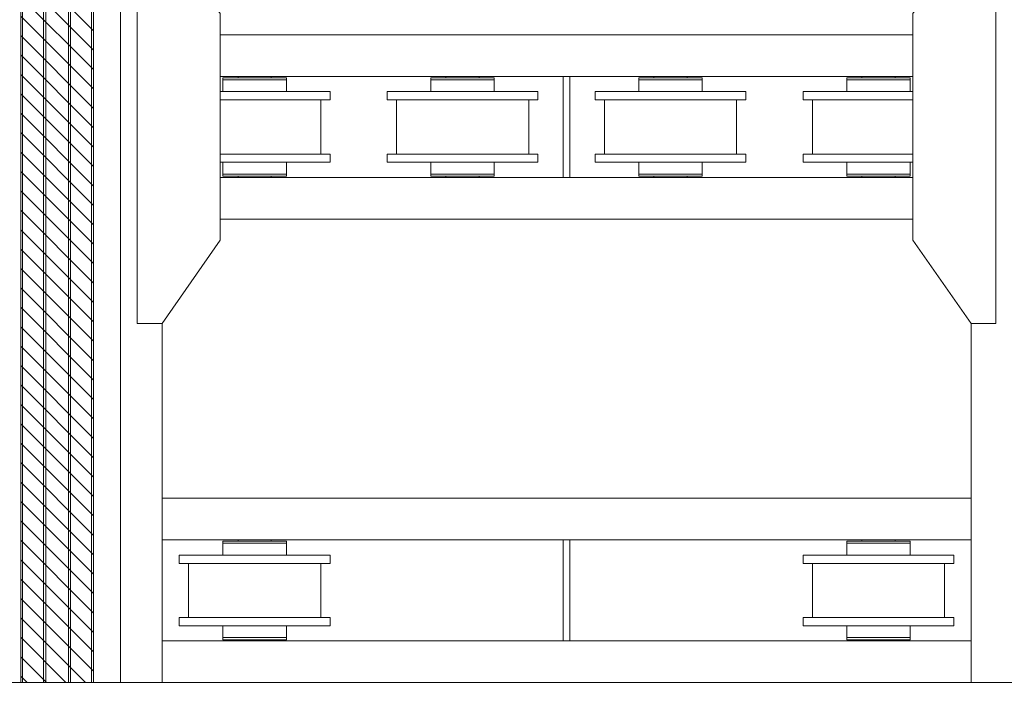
# Model space of a CAD drawing. Header units: millimetres. Extents: x 11264 to 19674, y -752784 to -746844.
# Tile 49 of 56: x 18301 to 18666, y -748802 to -748548. Entities that reach past the tile are written whole.
import ezdxf
from ezdxf.enums import TextEntityAlignment as Align

# ---------------------------------------------------------------- set-up
doc = ezdxf.new("R2010")
doc.units = ezdxf.units.MM
doc.header["$MEASUREMENT"] = 0
doc.linetypes.add('DGN Style 1', pattern=[238.07239474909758, 0.396127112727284, -237.6762676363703])
doc.linetypes.add('DGN Style 6', pattern=[753.4337684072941, 0.396127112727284, -158.4508450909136, 277.2889789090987, -158.4508450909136, 0.396127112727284, -158.4508450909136])
doc.layers.add('Main Cradle', color=7, linetype='Continuous', lineweight=0)
doc.styles.add('Style-ENGINEERING', font='ENGINEERING.shx')
doc.styles.add('Style-ENGINEERING_0', font='ENGINEERING.shx')
doc.dimstyles.new('MetricMM', dxfattribs={"dimtxt": 3, "dimasz": 3, "dimexe": 1.5, "dimexo": 1.5, "dimgap": 1.5, "dimtad": 1, "dimdec": 0, "dimzin": 7, "dimtxsty": 'Style-ENGINEERING_0', "dimcen": 0.09, "dimclrd": 1, "dimclre": 1, "dimclrt": 7, "dimadec": 0, "dimazin": 3, "dimtfac": 1, "dimtdec": 0, "dimtofl": 0, "dimtmove": 0, "dimatfit": 3, "dimfxl": 1, "dimtzin": 7, "dimlwd": -1, "dimlwe": 0, "dimarcsym": 0})

# ---------------------------------------------------------------- blocks, each defined once
blk = doc.blocks.new('*D88')
at = {"color": 1, "linetype": 'Continuous', "lineweight": 0, "transparency": 16777216}
for p, q in [((2445.591748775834, 1008.652222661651), (2445.591748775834, 953.7463077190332)), ((2870.06016170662, 1008.652222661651), (2870.06016170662, 953.7463077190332))]:
    blk.add_line(p, q, dxfattribs=at)
at = {"color": 1, "linetype": 'Continuous', "transparency": 16777216}
blk.add_line((2445.591748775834, 961.2463077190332), (2870.06016170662, 961.2463077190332), dxfattribs=at)
at = {"color": 1, "linetype": 'Continuous', "lineweight": 0, "transparency": 16777216}
blk.add_solid([(2470.591748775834, 954.9963077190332), (2445.591748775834, 961.2463077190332), (2470.591748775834, 967.4963077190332)], dxfattribs=at)
at = {"color": 1, "linetype": 'Continuous', "lineweight": 0, "transparency": 16777216, "extrusion": (0, 0, -1)}
blk.add_solid([(-2845.06016170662, 967.4963077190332), (-2870.06016170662, 961.2463077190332), (-2845.06016170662, 954.9963077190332)], dxfattribs=at)
at = {"layer": 'Defpoints', "color": 7, "linetype": 'Continuous', "lineweight": 0, "transparency": 16777216}
for p in [(2445.591748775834, 1021.152222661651), (2870.06016170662, 1021.152222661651), (2657.825955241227, 961.2463077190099), (2870.06016170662, 961.2463077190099)]:
    blk.add_point(p, dxfattribs=at)
at = {"color": 7, "linetype": 'Continuous', "lineweight": 0, "transparency": 16777216, "style": 'Style-ENGINEERING'}
blk.add_text('2 755', height=25, dxfattribs=at).set_placement((2600.449856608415, 986.2463077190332), align=Align.MIDDLE_LEFT)
blk = doc.blocks.new('*D89')
at = {"color": 1, "linetype": 'Continuous', "lineweight": 0, "transparency": 16777216}
for p, q in [((2870.06016170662, 1008.652222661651), (2870.06016170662, 953.7463077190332)), ((3200.599452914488, 1008.652222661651), (3200.599452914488, 953.7463077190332))]:
    blk.add_line(p, q, dxfattribs=at)
at = {"color": 1, "linetype": 'Continuous', "transparency": 16777216}
blk.add_line((2870.06016170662, 961.2463077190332), (3200.599452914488, 961.2463077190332), dxfattribs=at)
at = {"color": 1, "linetype": 'Continuous', "lineweight": 0, "transparency": 16777216}
blk.add_solid([(2895.06016170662, 954.9963077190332), (2870.06016170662, 961.2463077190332), (2895.06016170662, 967.4963077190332)], dxfattribs=at)
at = {"color": 1, "linetype": 'Continuous', "lineweight": 0, "transparency": 16777216, "extrusion": (0, 0, -1)}
blk.add_solid([(-3175.599452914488, 967.4963077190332), (-3200.599452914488, 961.2463077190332), (-3175.599452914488, 954.9963077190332)], dxfattribs=at)
at = {"layer": 'Defpoints', "color": 7, "linetype": 'Continuous', "lineweight": 0, "transparency": 16777216}
for p in [(2870.06016170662, 1021.152222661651), (3200.599452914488, 1021.152222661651), (3035.329807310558, 961.2463077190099), (3200.599452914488, 961.2463077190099)]:
    blk.add_point(p, dxfattribs=at)
at = {"color": 7, "linetype": 'Continuous', "lineweight": 0, "transparency": 16777216, "style": 'Style-ENGINEERING'}
blk.add_text('2 145', height=25, dxfattribs=at).set_placement((2982.184970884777, 986.2463077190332), align=Align.MIDDLE_LEFT)
blk = doc.blocks.new('*U58')
at = {"linetype": 'DGN Style 6', "lineweight": 0}
h = blk.add_hatch(dxfattribs=at)
h.set_pattern_fill('HATCH', color=5, style=0, pattern_type=2)
h.set_pattern_definition([(135, (2810.746181, 1050.682466), (3.595456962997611, 3.59545696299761), [])])
h.paths.add_polyline_path([(2833.093135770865, 1021.15248072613), (2833.093135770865, 2278.470879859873), (2860.057684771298, 2278.470879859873), (2860.057684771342, 1021.15248072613)])
at = {"color": 5, "linetype": 'Continuous', "lineweight": 0, "flags": 128}
blk.add_lwpolyline([(2833.093135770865, 1021.15248072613), (2833.093135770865, 2278.470879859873), (2860.057684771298, 2278.470879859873), (2860.057684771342, 1021.15248072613), (2833.093135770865, 1021.15248072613)], close=True, dxfattribs=at)
at = {"layer": 'Main Cradle', "color": 7, "linetype": 'Continuous', "lineweight": 0}
for p, q in [((2833.095600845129, 2278.471174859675), (2833.095600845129, 1021.152222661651)), ((2833.806447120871, 2278.471174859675), (2833.806447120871, 1021.152222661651)), ((2841.570177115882, 2278.471174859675), (2841.570177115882, 1021.152222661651)), ((2842.340593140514, 2278.471174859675), (2842.340593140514, 1021.152222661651)), ((2850.815169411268, 2278.471174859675), (2850.815169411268, 1021.152222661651)), ((2851.5855854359, 2278.471174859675), (2851.5855854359, 1021.152222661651)), ((2859.349315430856, 2278.471174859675), (2859.349315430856, 1021.152222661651)), ((2860.060161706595, 2278.471174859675), (2860.060161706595, 1021.152222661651)), ((2870.060161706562, 2278.471174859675), (2870.06016170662, 1021.152222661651)), ((3163.618981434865, 1261.096986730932), (2907.040633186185, 1261.096986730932)), ((3034.0971416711, 1245.688666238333), (2907.040531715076, 1245.688666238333)), ((2931.508543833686, 1245.22641655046), (2908.026263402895, 1245.226416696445)), ((2913.604086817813, 1245.22641666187), (2908.026263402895, 1245.226416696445)), ((2908.026263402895, 1245.226416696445), (2908.026263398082, 1244.456000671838)), ((2931.508543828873, 1244.456000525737), (2908.026263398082, 1244.456000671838)), ((2931.508547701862, 1244.456000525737), (2908.026267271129, 1244.456000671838)), ((2908.026267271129, 1244.456000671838), (2908.026267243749, 1240.064632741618)), ((2913.604075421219, 1245.22641666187), (2913.604086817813, 1245.22641666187)), ((2913.604075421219, 1245.22641666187), (2925.930731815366, 1245.226416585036)), ((2913.604086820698, 1245.688666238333), (2913.604086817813, 1245.22641652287)), ((2925.930743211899, 1245.226416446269), (2925.930743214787, 1245.688666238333)), ((2931.508543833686, 1245.22641655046), (2925.930743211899, 1245.226416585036)), ((2931.508543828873, 1244.456000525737), (2931.508543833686, 1245.22641655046)), ((2931.508547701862, 1244.456000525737), (2931.508543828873, 1244.456000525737)), ((2931.508547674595, 1240.0646325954), (2931.508547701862, 1244.456000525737)), ((3008.550146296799, 1245.22641655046), (2985.067865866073, 1245.226416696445)), ((2990.645689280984, 1245.22641666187), (2985.067865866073, 1245.226416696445)), ((2985.067865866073, 1245.226416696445), (2985.067865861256, 1244.456000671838)), ((3008.550146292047, 1244.456000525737), (2985.067865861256, 1244.456000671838)), ((3008.550150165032, 1244.456000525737), (2985.067869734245, 1244.456000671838)), ((2985.067869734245, 1244.456000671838), (2985.067869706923, 1240.064632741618)), ((2990.645677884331, 1245.22641666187), (2990.645689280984, 1245.22641666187)), ((2990.645677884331, 1245.22641666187), (3002.972334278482, 1245.226416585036)), ((2990.645689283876, 1245.688666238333), (2990.645689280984, 1245.22641652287)), ((3002.972345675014, 1245.226416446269), (3002.972345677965, 1245.688666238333)), ((3008.550146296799, 1245.22641655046), (3002.972345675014, 1245.226416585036)), ((3008.550146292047, 1244.456000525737), (3008.550146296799, 1245.22641655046)), ((3008.550150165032, 1244.456000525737), (3008.550146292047, 1244.456000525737)), ((3008.550150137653, 1240.0646325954), (3008.550150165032, 1244.456000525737)), ((3163.619082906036, 1245.688666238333), (3036.562472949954, 1245.688666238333)), ((3085.591748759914, 1245.22641655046), (3062.109468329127, 1245.226416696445)), ((3067.6872917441, 1245.22641666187), (3062.109468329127, 1245.226416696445)), ((3062.109468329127, 1245.226416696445), (3062.109468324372, 1244.456000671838)), ((3085.591748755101, 1244.456000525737), (3062.109468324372, 1244.456000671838)), ((3085.591752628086, 1244.456000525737), (3062.109472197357, 1244.456000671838)), ((3062.109472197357, 1244.456000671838), (3062.109472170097, 1240.064632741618)), ((3067.687280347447, 1245.22641666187), (3067.6872917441, 1245.22641666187)), ((3067.687280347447, 1245.22641666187), (3080.013936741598, 1245.226416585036)), ((3067.68729174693, 1245.688666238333), (3067.6872917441, 1245.22641652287)), ((3080.013948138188, 1245.226416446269), (3080.013948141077, 1245.688666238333)), ((3085.591748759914, 1245.22641655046), (3080.013948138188, 1245.226416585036)), ((3085.591748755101, 1244.456000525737), (3085.591748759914, 1245.22641655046)), ((3085.591752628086, 1244.456000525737), (3085.591748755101, 1244.456000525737)), ((3085.591752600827, 1240.0646325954), (3085.591752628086, 1244.456000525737)), ((3162.63335122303, 1245.22641655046), (3139.151070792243, 1245.226416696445)), ((3144.728894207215, 1245.22641666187), (3139.151070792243, 1245.226416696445)), ((3139.151070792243, 1245.226416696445), (3139.151070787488, 1244.456000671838)), ((3162.633351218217, 1244.456000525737), (3139.151070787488, 1244.456000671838)), ((3162.633355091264, 1244.456000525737), (3139.151074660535, 1244.456000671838)), ((3139.151074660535, 1244.456000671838), (3139.151074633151, 1240.064632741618)), ((3144.728882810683, 1245.22641666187), (3144.728894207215, 1245.22641666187)), ((3144.728882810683, 1245.22641666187), (3157.05553920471, 1245.226416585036)), ((3144.728894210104, 1245.688666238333), (3144.728894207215, 1245.22641652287)), ((3157.055550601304, 1245.226416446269), (3157.055550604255, 1245.688666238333)), ((3162.63335122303, 1245.22641655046), (3157.055550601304, 1245.226416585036)), ((3162.633351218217, 1244.456000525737), (3162.63335122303, 1245.22641655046)), ((3162.633355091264, 1244.456000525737), (3162.633351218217, 1244.456000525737)), ((3162.633355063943, 1240.0646325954), (3162.633355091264, 1244.456000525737)), ((2947.687280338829, 1236.982968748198), (2907.040472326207, 1236.982969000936)), ((2908.026267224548, 1236.982965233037), (2907.040472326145, 1236.982965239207)), ((2944.266633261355, 1236.982965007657), (2907.040472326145, 1236.982965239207)), ((2907.040472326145, 1236.982965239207), (2908.026267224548, 1236.982965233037)), ((2907.040472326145, 1236.982965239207), (2939.644139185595, 1236.982965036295)), ((2908.026267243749, 1240.064633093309), (2907.040492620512, 1240.064633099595)), ((2947.687280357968, 1240.064632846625), (2907.040492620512, 1240.064633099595)), ((2908.026264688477, 1240.064633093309), (2908.026267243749, 1240.064633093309)), ((2908.026264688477, 1240.064633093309), (2931.508545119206, 1240.064632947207)), ((2947.687280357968, 1240.064632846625), (2931.508547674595, 1240.064632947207)), ((2944.266633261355, 1236.982965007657), (2931.508547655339, 1236.982965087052)), ((2931.508547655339, 1236.982965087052), (2939.644139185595, 1236.982965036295)), ((2944.266633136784, 1216.952148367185), (2944.266633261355, 1236.982965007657)), ((2947.687280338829, 1236.982968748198), (2947.687280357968, 1240.064632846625)), ((2985.067869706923, 1240.064633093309), (2968.889129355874, 1240.064633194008)), ((2968.889129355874, 1240.064633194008), (2968.889129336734, 1236.982969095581)), ((3024.728882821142, 1240.064632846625), (2968.889129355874, 1240.064633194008)), ((3024.728882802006, 1236.982968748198), (2968.889129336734, 1236.982969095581)), ((2972.309776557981, 1236.982965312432), (2972.309776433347, 1216.952148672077)), ((2985.067869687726, 1236.982965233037), (2972.309776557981, 1236.982965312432)), ((3021.308235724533, 1236.982965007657), (2972.309776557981, 1236.982965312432)), ((2976.932274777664, 1236.982965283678), (2985.067869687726, 1236.982965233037)), ((2976.932274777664, 1236.982965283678), (3016.685741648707, 1236.982965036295)), ((2985.067867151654, 1240.064633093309), (2985.067869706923, 1240.064633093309)), ((2985.067867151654, 1240.064633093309), (3008.550147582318, 1240.064632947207)), ((3024.728882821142, 1240.064632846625), (3008.550150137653, 1240.064632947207)), ((3021.308235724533, 1236.982965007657), (3008.550150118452, 1236.982965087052)), ((3008.550150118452, 1236.982965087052), (3016.685741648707, 1236.982965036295)), ((3021.308235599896, 1216.952148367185), (3021.308235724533, 1236.982965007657)), ((3024.728882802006, 1236.982968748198), (3024.728882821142, 1240.064632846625)), ((3062.109472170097, 1240.064633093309), (3045.930731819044, 1240.064633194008)), ((3045.930731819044, 1240.064633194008), (3045.930731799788, 1236.982969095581)), ((3101.770485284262, 1240.064632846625), (3045.930731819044, 1240.064633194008)), ((3101.770485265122, 1236.982968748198), (3045.930731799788, 1236.982969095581)), ((3062.109472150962, 1236.982965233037), (3049.351379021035, 1236.982965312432)), ((3049.351379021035, 1236.982965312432), (3049.351378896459, 1216.952148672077)), ((3098.349838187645, 1236.982965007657), (3049.351379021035, 1236.982965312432)), ((3053.973877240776, 1236.982965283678), (3062.109472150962, 1236.982965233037)), ((3053.973877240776, 1236.982965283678), (3093.727344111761, 1236.982965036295)), ((3062.109469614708, 1240.064633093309), (3062.109472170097, 1240.064633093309)), ((3062.109469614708, 1240.064633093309), (3085.591750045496, 1240.064632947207)), ((3101.770485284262, 1240.064632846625), (3085.591752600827, 1240.064632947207)), ((3098.349838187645, 1236.982965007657), (3085.591752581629, 1236.982965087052)), ((3085.591752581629, 1236.982965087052), (3093.727344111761, 1236.982965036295)), ((3098.349838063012, 1216.952148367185), (3098.349838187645, 1236.982965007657)), ((3101.770485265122, 1236.982968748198), (3101.770485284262, 1240.064632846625)), ((3139.151074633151, 1240.064633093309), (3122.972334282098, 1240.064633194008)), ((3122.972334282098, 1240.064633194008), (3122.972334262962, 1236.982969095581)), ((3163.619122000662, 1240.064632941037), (3122.972334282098, 1240.064633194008)), ((3163.619142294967, 1236.982968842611), (3122.972334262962, 1236.982969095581)), ((3139.151074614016, 1236.982965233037), (3126.392981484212, 1236.982965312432)), ((3126.392981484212, 1236.982965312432), (3126.392981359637, 1216.952148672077)), ((3163.619142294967, 1236.982965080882), (3126.392981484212, 1236.982965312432)), ((3131.01547970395, 1236.982965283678), (3139.151074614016, 1236.982965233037)), ((3131.01547970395, 1236.982965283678), (3163.619142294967, 1236.982965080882)), ((3139.151072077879, 1240.064633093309), (3139.151074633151, 1240.064633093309)), ((3139.151072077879, 1240.064633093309), (3162.63335250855, 1240.064632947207)), ((3163.619122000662, 1240.064632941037), (3162.633355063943, 1240.064632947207)), ((3163.619142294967, 1236.982965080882), (3162.633355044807, 1236.982965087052)), ((3162.633355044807, 1236.982965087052), (3163.619142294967, 1236.982965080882)), ((2947.687280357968, 1216.952148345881), (2907.040340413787, 1216.952148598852)), ((2947.687280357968, 1216.952148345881), (2944.266633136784, 1216.952148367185)), ((2947.687280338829, 1213.870484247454), (2947.687280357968, 1216.952148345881)), ((2972.309776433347, 1216.952148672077), (2968.889129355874, 1216.952148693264)), ((2968.889129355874, 1216.952148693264), (2968.889129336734, 1213.870484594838)), ((3024.728882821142, 1216.952148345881), (2968.889129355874, 1216.952148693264)), ((3024.728882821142, 1216.952148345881), (3021.308235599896, 1216.952148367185)), ((3024.728882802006, 1213.870484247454), (3024.728882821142, 1216.952148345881)), ((3049.351378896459, 1216.952148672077), (3045.930731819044, 1216.952148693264)), ((3045.930731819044, 1216.952148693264), (3045.930731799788, 1213.870484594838)), ((3101.770485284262, 1216.952148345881), (3045.930731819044, 1216.952148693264)), ((3101.770485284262, 1216.952148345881), (3098.349838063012, 1216.952148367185)), ((3101.770485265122, 1213.870484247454), (3101.770485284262, 1216.952148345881)), ((3126.392981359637, 1216.952148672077), (3122.972334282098, 1216.952148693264)), ((3122.972334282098, 1216.952148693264), (3122.972334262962, 1213.870484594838)), ((3163.619274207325, 1216.952148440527), (3122.972334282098, 1216.952148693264)), ((2947.687280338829, 1213.870484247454), (2907.04032011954, 1213.870484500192)), ((2908.026267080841, 1213.870484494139), (2908.026267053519, 1209.479113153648)), ((2931.508547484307, 1209.47911300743), (2931.508547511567, 1213.87048442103)), ((3024.728882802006, 1213.870484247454), (2968.889129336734, 1213.870484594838)), ((2985.067869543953, 1213.870484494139), (2985.067869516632, 1209.479113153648)), ((3008.550149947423, 1209.47911300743), (3008.550149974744, 1213.87048442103)), ((3101.770485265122, 1213.870484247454), (3045.930731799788, 1213.870484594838)), ((3062.109472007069, 1213.870484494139), (3062.109471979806, 1209.479113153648)), ((3085.591752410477, 1209.47911300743), (3085.591752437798, 1213.87048442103)), ((3163.619294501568, 1213.870484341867), (3122.972334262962, 1213.870484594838)), ((3139.151074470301, 1213.870484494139), (3139.15107444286, 1209.479113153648)), ((3162.633354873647, 1209.47911300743), (3162.633354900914, 1213.87048442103)), ((3034.097141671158, 1208.246447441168), (2907.04028514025, 1208.246447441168)), ((2931.508543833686, 1209.47911300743), (2908.026263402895, 1209.479113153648)), ((2908.026267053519, 1209.479113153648), (2908.026263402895, 1209.479113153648)), ((2908.026263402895, 1209.479113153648), (2908.026263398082, 1208.708697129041)), ((2931.508543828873, 1208.708696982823), (2908.026263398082, 1208.708697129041)), ((2931.508547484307, 1209.47911300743), (2908.026267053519, 1209.479113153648)), ((2913.604086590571, 1208.708696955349), (2913.604086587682, 1208.246447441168)), ((2925.930742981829, 1208.246447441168), (2925.930742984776, 1208.708697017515)), ((2927.086358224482, 1209.479114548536), (2927.086355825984, 1209.479114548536)), ((2931.508543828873, 1208.708696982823), (2931.508543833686, 1209.47911300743)), ((3008.550146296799, 1209.47911300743), (2985.067865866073, 1209.479113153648)), ((2985.067869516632, 1209.479113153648), (2985.067865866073, 1209.479113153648)), ((2985.067865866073, 1209.479113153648), (2985.067865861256, 1208.708697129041)), ((3008.550146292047, 1208.708696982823), (2985.067865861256, 1208.708697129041)), ((3008.550149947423, 1209.47911300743), (2985.067869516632, 1209.479113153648)), ((2990.645689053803, 1208.708696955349), (2990.645689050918, 1208.246447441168)), ((3002.972345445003, 1208.246447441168), (3002.972345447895, 1208.708697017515)), ((3004.127960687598, 1209.479114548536), (3004.127958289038, 1209.479114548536)), ((3008.550146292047, 1208.708696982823), (3008.550146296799, 1209.47911300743)), ((3163.619329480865, 1208.246447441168), (3036.562472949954, 1208.246447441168)), ((3085.591748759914, 1209.47911300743), (3062.109468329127, 1209.479113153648)), ((3062.109471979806, 1209.479113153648), (3062.109468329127, 1209.479113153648)), ((3062.109468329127, 1209.479113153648), (3062.109468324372, 1208.708697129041)), ((3085.591748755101, 1208.708696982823), (3062.109468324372, 1208.708697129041)), ((3085.591752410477, 1209.47911300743), (3062.109471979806, 1209.479113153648)), ((3067.687291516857, 1208.708696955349), (3067.68729151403, 1208.246447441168)), ((3080.013947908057, 1208.246447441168), (3080.013947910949, 1208.708697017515)), ((3081.169563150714, 1209.479114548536), (3081.169560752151, 1209.479114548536)), ((3085.591748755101, 1208.708696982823), (3085.591748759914, 1209.47911300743)), ((3162.63335122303, 1209.47911300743), (3139.151070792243, 1209.479113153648)), ((3139.15107444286, 1209.479113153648), (3139.151070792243, 1209.479113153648)), ((3139.151070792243, 1209.479113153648), (3139.151070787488, 1208.708697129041)), ((3162.633351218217, 1208.708696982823), (3139.151070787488, 1208.708697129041)), ((3162.633354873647, 1209.47911300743), (3139.15107444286, 1209.479113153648)), ((3144.728893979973, 1208.708696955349), (3144.728893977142, 1208.246447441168)), ((3157.055550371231, 1208.246447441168), (3157.055550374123, 1208.708697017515)), ((3158.211165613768, 1209.479114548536), (3158.211163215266, 1209.479114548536)), ((3162.633351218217, 1208.708696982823), (3162.63335122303, 1209.47911300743)), ((3163.619430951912, 1192.838126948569), (2907.040183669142, 1192.838126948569)), ((2885.468482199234, 1154.163241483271), (2885.468482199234, 1021.152222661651)), ((3185.19113242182, 1154.163241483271), (3185.19113242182, 1021.152222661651)), ((3185.19113242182, 1089.411082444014), (2885.468482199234, 1089.411082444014)), ((3185.19113242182, 1074.002761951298), (2885.468482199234, 1074.002761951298)), ((2931.508543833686, 1073.540508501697), (2908.026263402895, 1073.540508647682)), ((2913.604086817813, 1073.54050861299), (2908.026263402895, 1073.540508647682)), ((2908.026263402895, 1073.540508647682), (2908.026263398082, 1072.770092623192)), ((2931.508543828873, 1072.770092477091), (2908.026263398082, 1072.770092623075)), ((2931.508547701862, 1072.770092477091), (2908.026267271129, 1072.770092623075)), ((2908.026267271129, 1072.770092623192), (2908.026267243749, 1068.378724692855)), ((2913.604075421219, 1073.54050861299), (2913.604086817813, 1073.54050861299)), ((2913.604075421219, 1073.54050861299), (2925.930731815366, 1073.540508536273)), ((2913.604086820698, 1074.002761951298), (2913.604086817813, 1073.540508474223)), ((2925.930743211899, 1073.540508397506), (2925.930743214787, 1074.002761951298)), ((2931.508543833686, 1073.540508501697), (2925.930743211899, 1073.540508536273)), ((2931.508543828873, 1072.770092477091), (2931.508543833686, 1073.540508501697)), ((2931.508547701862, 1072.770092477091), (2931.508543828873, 1072.770092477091)), ((2931.508547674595, 1068.378724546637), (2931.508547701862, 1072.770092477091)), ((3162.63335122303, 1073.540508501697), (3139.151070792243, 1073.540508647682)), ((3144.728894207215, 1073.54050861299), (3139.151070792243, 1073.540508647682)), ((3139.151070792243, 1073.540508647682), (3139.151070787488, 1072.770092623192)), ((3162.633351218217, 1072.770092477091), (3139.151070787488, 1072.770092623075)), ((3162.633355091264, 1072.770092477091), (3139.151074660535, 1072.770092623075)), ((3139.151074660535, 1072.770092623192), (3139.151074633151, 1068.378724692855)), ((3144.728882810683, 1073.54050861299), (3144.728894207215, 1073.54050861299)), ((3144.728882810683, 1073.54050861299), (3157.05553920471, 1073.540508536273)), ((3144.728894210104, 1074.002761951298), (3144.728894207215, 1073.540508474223)), ((3157.055550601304, 1073.540508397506), (3157.055550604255, 1074.002761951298)), ((3162.63335122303, 1073.540508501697), (3157.055550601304, 1073.540508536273)), ((3162.633351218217, 1072.770092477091), (3162.63335122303, 1073.540508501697)), ((3162.633355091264, 1072.770092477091), (3162.633351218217, 1072.770092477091)), ((3162.633355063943, 1068.378724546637), (3162.633355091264, 1072.770092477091)), ((2908.026267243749, 1068.378725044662), (2891.84752689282, 1068.378725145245)), ((2891.84752689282, 1068.378725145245), (2891.847526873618, 1065.297061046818)), ((2947.687280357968, 1068.378724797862), (2891.84752689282, 1068.378725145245)), ((2947.687280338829, 1065.297060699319), (2891.847526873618, 1065.297061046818)), ((2908.026267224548, 1065.297057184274), (2895.268174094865, 1065.29705726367)), ((2895.268174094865, 1065.29705726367), (2895.268173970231, 1045.266240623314)), ((2944.266633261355, 1065.297056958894), (2895.268174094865, 1065.29705726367)), ((2899.890672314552, 1065.297057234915), (2908.026267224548, 1065.297057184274)), ((2899.890672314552, 1065.297057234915), (2939.644139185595, 1065.297056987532)), ((2908.026264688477, 1068.378725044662), (2908.026267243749, 1068.378725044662)), ((2908.026264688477, 1068.378725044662), (2931.508545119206, 1068.378724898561)), ((2947.687280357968, 1068.378724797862), (2931.508547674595, 1068.378724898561)), ((2944.266633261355, 1065.297056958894), (2931.508547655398, 1065.297057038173)), ((2931.508547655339, 1065.297057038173), (2939.644139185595, 1065.297056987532)), ((2944.266633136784, 1045.266240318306), (2944.266633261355, 1065.297056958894)), ((2947.687280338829, 1065.297060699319), (2947.687280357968, 1068.378724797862)), ((3139.151074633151, 1068.378725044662), (3122.972334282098, 1068.378725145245)), ((3122.972334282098, 1068.378725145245), (3122.972334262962, 1065.297061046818)), ((3178.812087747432, 1068.378724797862), (3122.972334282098, 1068.378725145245)), ((3178.812087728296, 1065.297060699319), (3122.972334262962, 1065.297061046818)), ((3139.151074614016, 1065.297057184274), (3126.392981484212, 1065.29705726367)), ((3126.392981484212, 1065.29705726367), (3126.392981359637, 1045.266240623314)), ((3175.391440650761, 1065.297056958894), (3126.392981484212, 1065.29705726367)), ((3131.01547970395, 1065.297057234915), (3139.151074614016, 1065.297057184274)), ((3131.01547970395, 1065.297057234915), (3170.768946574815, 1065.297056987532)), ((3139.151072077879, 1068.378725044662), (3139.151074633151, 1068.378725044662)), ((3139.151072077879, 1068.378725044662), (3162.63335250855, 1068.378724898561)), ((3178.812087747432, 1068.378724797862), (3162.633355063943, 1068.378724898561)), ((3175.391440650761, 1065.297056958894), (3162.633355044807, 1065.297057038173)), ((3162.633355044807, 1065.297057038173), (3170.768946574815, 1065.297056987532)), ((3175.391440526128, 1045.266240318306), (3175.391440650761, 1065.297056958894)), ((3178.812087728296, 1065.297060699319), (3178.812087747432, 1068.378724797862)), ((2895.268173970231, 1045.266240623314), (2891.84752689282, 1045.266240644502)), ((2891.84752689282, 1045.266240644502), (2891.847526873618, 1042.184576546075)), ((2947.687280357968, 1045.266240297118), (2891.84752689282, 1045.266240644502)), ((2947.687280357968, 1045.266240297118), (2944.266633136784, 1045.266240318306)), ((2947.687280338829, 1042.184576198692), (2947.687280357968, 1045.266240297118)), ((3126.392981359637, 1045.266240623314), (3122.972334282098, 1045.266240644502)), ((3122.972334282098, 1045.266240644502), (3122.972334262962, 1042.184576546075)), ((3178.812087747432, 1045.266240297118), (3122.972334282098, 1045.266240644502)), ((3178.812087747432, 1045.266240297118), (3175.391440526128, 1045.266240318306)), ((3178.812087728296, 1042.184576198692), (3178.812087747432, 1045.266240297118)), ((2947.687280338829, 1042.184576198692), (2891.847526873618, 1042.184576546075)), ((2908.026267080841, 1042.184576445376), (2908.026267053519, 1037.793205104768)), ((2931.508547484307, 1037.793204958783), (2931.508547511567, 1042.184576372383)), ((3178.812087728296, 1042.184576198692), (3122.972334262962, 1042.184576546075)), ((3139.151074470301, 1042.184576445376), (3139.15107444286, 1037.793205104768)), ((3162.633354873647, 1037.793204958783), (3162.633354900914, 1042.184576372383)), ((3034.097141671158, 1036.56054315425), (2885.468482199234, 1036.56054315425)), ((2931.508543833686, 1037.793204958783), (2908.026263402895, 1037.793205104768)), ((2908.026267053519, 1037.793205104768), (2908.026263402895, 1037.793205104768)), ((2908.026263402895, 1037.793205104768), (2908.026263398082, 1037.022789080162)), ((2931.508543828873, 1037.02278893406), (2908.026263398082, 1037.022789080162)), ((2931.508547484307, 1037.793204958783), (2908.026267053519, 1037.793205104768)), ((2913.604086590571, 1037.022788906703), (2913.604086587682, 1036.56054315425)), ((2925.930742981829, 1036.56054315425), (2925.930742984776, 1037.022788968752)), ((2927.086358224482, 1037.793206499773), (2927.086355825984, 1037.793206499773)), ((2931.508543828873, 1037.02278893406), (2931.508543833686, 1037.793204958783)), ((3185.19113242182, 1036.56054315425), (3036.562472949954, 1036.56054315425)), ((3162.63335122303, 1037.793204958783), (3139.151070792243, 1037.793205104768)), ((3139.15107444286, 1037.793205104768), (3139.151070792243, 1037.793205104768)), ((3139.151070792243, 1037.793205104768), (3139.151070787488, 1037.022789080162)), ((3162.633351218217, 1037.02278893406), (3139.151070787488, 1037.022789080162)), ((3162.633354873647, 1037.793204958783), (3139.15107444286, 1037.793205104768)), ((3144.728893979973, 1037.022788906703), (3144.728893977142, 1036.56054315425)), ((3157.055550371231, 1036.56054315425), (3157.055550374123, 1037.022788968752)), ((3158.211165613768, 1037.793206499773), (3158.211163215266, 1037.793206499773)), ((3162.633351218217, 1037.02278893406), (3162.63335122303, 1037.793204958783)), ((2823.095600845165, 1021.152222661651), (2833.095600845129, 1021.152222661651)), ((2833.806447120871, 1021.152222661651), (2833.095600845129, 1021.152222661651)), ((2833.806447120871, 1021.152222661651), (2841.570177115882, 1021.152222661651)), ((2842.340593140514, 1021.152222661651), (2841.570177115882, 1021.152222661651)), ((2842.340593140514, 1021.152222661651), (2850.815169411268, 1021.152222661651)), ((2851.5855854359, 1021.152222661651), (2850.815169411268, 1021.152222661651)), ((2851.5855854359, 1021.152222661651), (2859.349315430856, 1021.152222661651)), ((2860.060161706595, 1021.152222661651), (2859.349315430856, 1021.152222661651)), ((2860.060161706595, 1021.152222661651), (2870.06016170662, 1021.152222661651)), ((2885.468482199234, 1021.152222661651), (2870.06016170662, 1021.152222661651)), ((3185.19113242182, 1021.152222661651), (2885.468482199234, 1021.152222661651)), ((3185.19113242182, 1021.152222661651), (3200.599452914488, 1021.152222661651))]:
    blk.add_line(p, q, dxfattribs=at)
at = {"layer": 'Main Cradle', "color": 7, "linetype": 'Continuous', "lineweight": 0, "flags": 128}
for points in [[(2885.468482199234, 1154.163242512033), (2907.040130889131, 1184.979741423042), (2907.040683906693, 1268.955088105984), (2885.469442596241, 1299.771871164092), (2876.224450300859, 1299.771932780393), (2876.223489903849, 1154.163304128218), (2885.468482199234, 1154.163242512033)], [(3185.19113242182, 1154.163242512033), (3163.619483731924, 1184.979741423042), (3163.618930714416, 1268.955088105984), (3185.190172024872, 1299.771871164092), (3194.435164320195, 1299.771932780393), (3194.436124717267, 1154.163304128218), (3185.19113242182, 1154.163242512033)]]:
    blk.add_lwpolyline(points, dxfattribs=at)
at = {"layer": 'Main Cradle', "color": 7, "linetype": 'Continuous', "lineweight": 0, "ltscale": 0.1540832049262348, "flags": 128}
for points in [[(3036.562472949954, 1245.688666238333), (3034.0971416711, 1245.688666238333), (3034.097141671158, 1208.246447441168), (3036.562472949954, 1208.246447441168), (3036.562472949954, 1245.688666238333)], [(3034.097141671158, 1074.002761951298), (3034.097141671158, 1074.002761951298), (3034.097141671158, 1036.56054315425), (3036.562472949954, 1036.56054315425), (3036.562472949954, 1074.002761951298)]]:
    blk.add_lwpolyline(points, dxfattribs=at)
at = {"color": 1, "linetype": 'Continuous'}
for base, p1, p2, picture, middle in [((2870.06016170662, 961.2463077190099), (2445.591748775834, 1021.152222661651), (2870.06016170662, 1021.152222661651), '*D88', (2657.825955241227, 961.2463077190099)), ((3200.599452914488, 961.2463077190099), (2870.06016170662, 1021.152222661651), (3200.599452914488, 1021.152222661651), '*D89', (3035.329807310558, 961.2463077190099))]:
    dim = blk.add_linear_dim(base=base, p1=p1, p2=p2, text='\\FSTANDARD;<>', dimstyle='MetricMM', override={"dimtxt": 25, "dimasz": 25, "dimexe": 7.5, "dimexo": 12.5, "dimgap": 12.5, "dimlfac": 6.490000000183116}, dxfattribs=at)
    dim.commit()
    dim.dimension.update_dxf_attribs({"geometry": picture, "text_midpoint": middle})

msp = doc.modelspace()

# ---------------------------------------------------------------- block references
at = {"color": 7, "linetype": 'DGN Style 1', "lineweight": 0}
msp.add_blockref('*U58', (15468.65, -749814.3500000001), dxfattribs=at)

doc.saveas('drawing.dxf')
